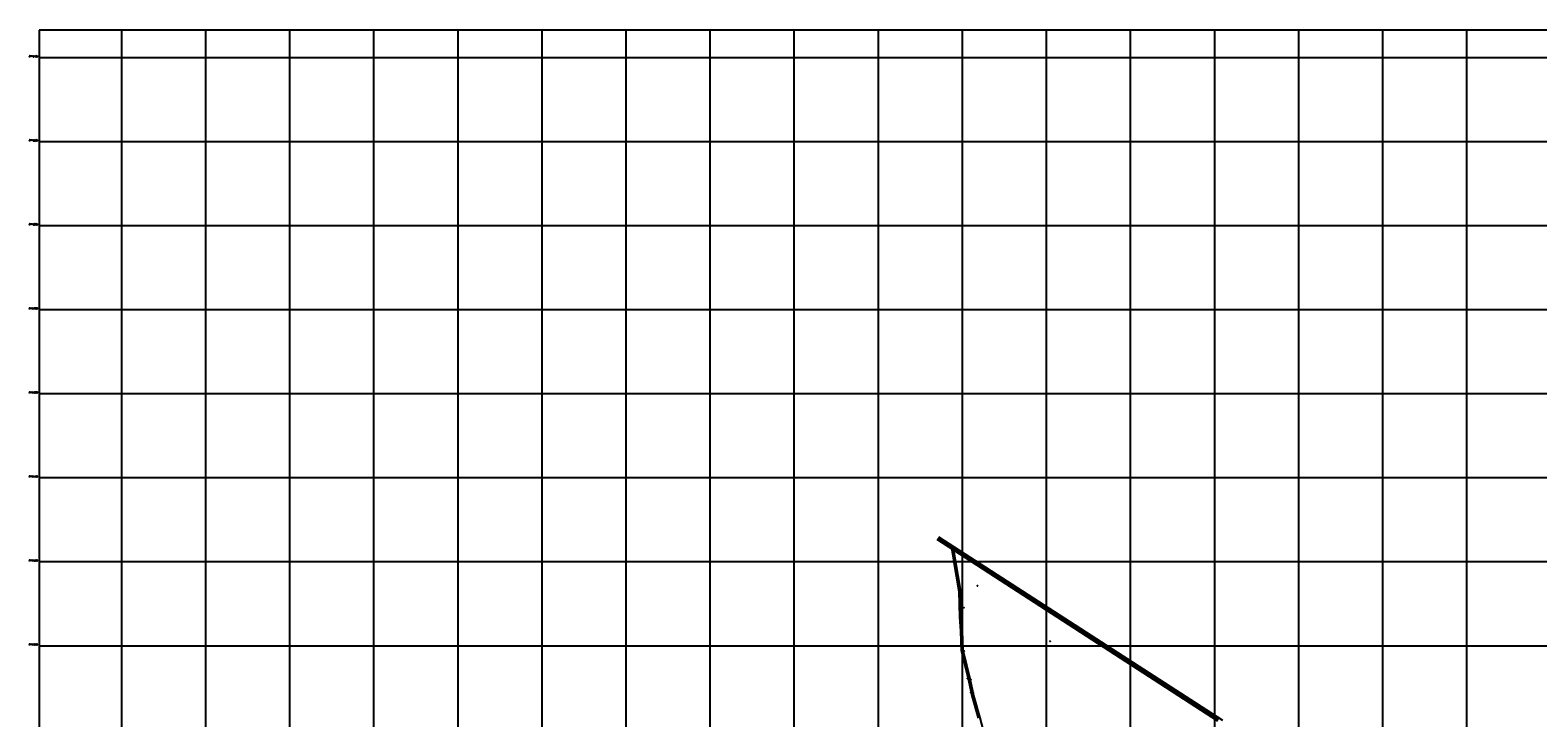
# Model space of a CAD drawing. Extents: x 539028 to 544996, y 8596245 to 8601028.
# Tile 27 of 32: x 539028 to 542615, y 8599391 to 8601028. Entities that reach past the tile are written whole.
import ezdxf
from ezdxf.enums import TextEntityAlignment as Align
from ezdxf.lldxf.tags import DXFTag

# ---------------------------------------------------------------- set-up
doc = ezdxf.new("R2010")
doc.units = 0
doc.header["$MEASUREMENT"] = 0
doc.header["$PDMODE"] = 34
doc.header["$PDSIZE"] = 0.8
for name, color, linetype in [('CERCA', 9, 'CERCA_LINE'), ('ESTACAO', 4, 'Continuous'), ('ESTRADA_BARRO', 7, 'DASHED'), ('MALHA', 9, 'Continuous'), ('POSTE', 7, 'Continuous'), ('TXT_COORD', 2, 'Continuous')]:
    doc.layers.add(name, color=color, linetype=linetype)
doc.styles.add('GEOSIS', font='ROMANS.SHX')
doc.styles.get("Standard").update_dxf_attribs({"font": 'romans.shx'})
doc.linetypes.add('CERCA_LINE', pattern='A,0.5,-0.2,["X",Standard,S=0.1,R=0,X=-0.1,Y=-0.05],-0.25', length=0.95)
tags = doc.linetypes.add('DASHED', pattern=[0.75, 0.5, -0.25]).pattern_tags.tags
tags[6:7] = [DXFTag(74, 4), DXFTag(75, 0), DXFTag(340, '0'), DXFTag(46, 1.0), DXFTag(50, 0.0), DXFTag(44, 0.0), DXFTag(45, 0.0)]
tags[4:5] = [DXFTag(74, 4), DXFTag(75, 0), DXFTag(340, '0'), DXFTag(46, 1.0), DXFTag(50, 0.0), DXFTag(44, 0.0), DXFTag(45, 0.0)]

msp = doc.modelspace()

# ---------------------------------------------------------------- linework, layer by layer
at = {"layer": 'CERCA'}
for p in [(541242.954, 8599656.16, 660.804), (541249.267, 8599653.714, 660.942), (541454.81, 8599573.756, 665.123), (541250.432, 8599550.704, 667.144), (541258.546, 8599485.232, 667.825), (541266.096, 8599481.967, 668.098), (541266.117, 8599451.419, 668.21), (541271.568, 8599452.062, 668.213)]:
    msp.add_point(p, dxfattribs=at)
at = {"layer": 'ESTACAO'}
for points in [[(541865.57, 8599384.911), (541190.233, 8599821.624)], [(541853.717, 8599383.224), (541186.425, 8599815.75)]]:
    msp.add_lwpolyline(points, dxfattribs=at)
at = {"layer": 'ESTACAO', "color": 7, "linetype": 'DASHED'}
msp.add_lwpolyline([(541855.621, 8599386.161), (541188.329, 8599818.687)], dxfattribs=at)
at = {"layer": 'ESTRADA_BARRO'}
for p, q in [((541225.204, 8599791.443, 656.774), (541228.744, 8599767.108, 656.774)), ((541228.744, 8599767.108, 656.774), (541241.586, 8599692.744, 656.774)), ((541241.586, 8599692.744, 656.774), (541242.054, 8599662.386, 656.774)), ((541242.054, 8599662.386, 656.774), (541243.446, 8599630.835, 656.774)), ((541243.446, 8599630.835, 656.774), (541245.461, 8599598.224, 656.774)), ((541245.461, 8599598.224, 656.774), (541247.529, 8599552.993, 656.774)), ((541247.529, 8599552.993, 656.774), (541264.605, 8599481.921, 656.774)), ((541264.605, 8599481.921, 656.774), (541272.492, 8599444.415, 656.774)), ((541272.492, 8599444.415, 656.774), (541287.727, 8599391.533, 656.774)), ((541287.727, 8599391.533, 656.774), (541310.182, 8599304.583, 656.774))]:
    msp.add_line(p, q, dxfattribs=at)
at = {"layer": 'ESTRADA_BARRO', "elevation": 656.774}
msp.add_lwpolyline([(541221.246, 8599790.868), (541224.793, 8599766.48), (541237.591, 8599692.371), (541238.055, 8599662.267), (541239.452, 8599630.624), (541241.467, 8599598.01), (541243.55, 8599552.429), (541260.702, 8599481.042), (541268.608, 8599443.449), (541283.868, 8599390.479)], dxfattribs=at)
at = {"layer": 'MALHA'}
for p, q in [((539245.513, 8601028.275), (539245.513, 8596264.109)), ((539445.513, 8601028.275), (539445.513, 8596264.109)), ((539645.513, 8601028.275), (539645.513, 8596264.109)), ((539845.513, 8601028.275), (539845.513, 8596264.109)), ((540045.513, 8601028.275), (540045.513, 8596264.109)), ((540245.513, 8601028.275), (540245.513, 8596264.109)), ((540445.513, 8601028.275), (540445.513, 8596264.109)), ((540645.513, 8601028.275), (540645.513, 8596264.109)), ((540845.513, 8601028.275), (540845.513, 8596264.109)), ((541045.513, 8601028.275), (541045.513, 8596264.109)), ((541245.513, 8601028.275), (541245.513, 8596264.109)), ((541445.513, 8601028.275), (541445.513, 8596264.109)), ((541645.513, 8601028.275), (541645.513, 8596264.109)), ((541845.513, 8601028.275), (541845.513, 8596264.109)), ((542045.513, 8601028.275), (542045.513, 8596264.109)), ((542245.513, 8601028.275), (542245.513, 8596264.109)), ((542445.513, 8601028.275), (542445.513, 8596264.109)), ((539050.307, 8600963.105), (544995.7, 8600963.105)), ((539050.307, 8600763.105), (544995.7, 8600763.105)), ((539050.307, 8600563.105), (544995.7, 8600563.105)), ((539050.307, 8600363.105), (544995.7, 8600363.105)), ((539050.307, 8600163.105), (544995.7, 8600163.105)), ((539050.307, 8599963.105), (544995.7, 8599963.105)), ((539050.307, 8599763.105), (544995.7, 8599763.105)), ((539050.307, 8599563.105), (544995.7, 8599563.105))]:
    msp.add_line(p, q, dxfattribs=at)
msp.add_lwpolyline([(539050.307, 8601028.275), (539050.307, 8596264.109), (544995.7, 8596264.109), (544995.7, 8601028.275)], close=True, dxfattribs=at)
at = {"layer": 'POSTE'}
msp.add_point((541282.086, 8599705.844, 660.127), dxfattribs=at)

# ---------------------------------------------------------------- texts
at = {"layer": 'TXT_COORD', "style": 'GEOSIS'}
for s, p in [('8770400', (539046.807, 8600963.105)), ('8770200', (539046.807, 8600763.105)), ('8770000', (539046.807, 8600563.105)), ('8769800', (539046.807, 8600363.105)), ('8769600', (539046.807, 8600163.105)), ('8769400', (539046.807, 8599963.105)), ('8769200', (539046.807, 8599763.105)), ('8769000', (539046.807, 8599563.105))]:
    msp.add_text(s, height=3.5, dxfattribs=at).set_placement(p, align=Align.BOTTOM_RIGHT)

doc.saveas('drawing.dxf')
